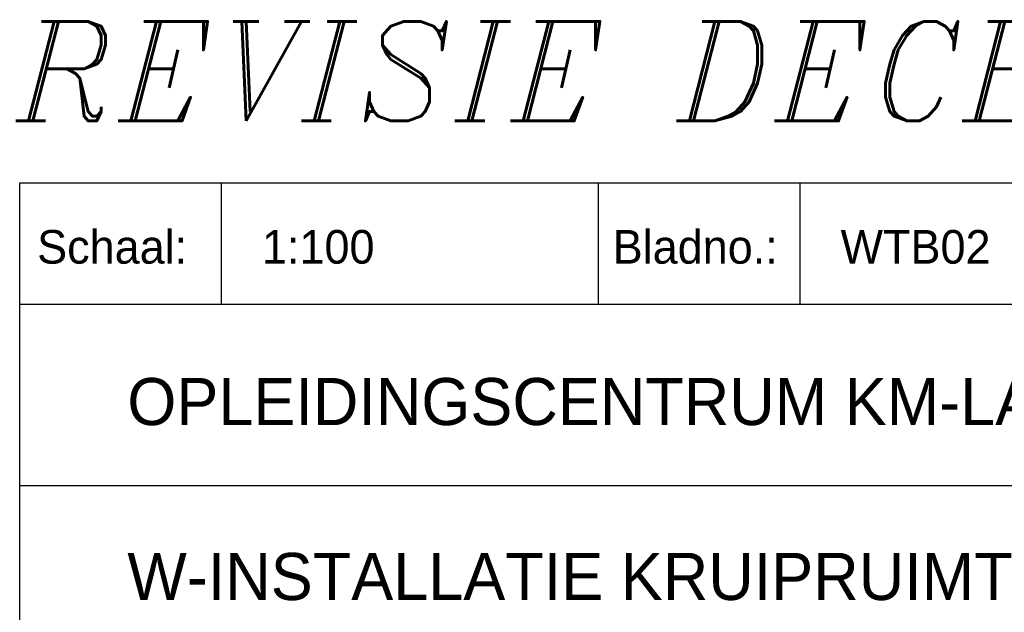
# Model space of a CAD drawing. Extents: x -34830 to 349597, y -3304 to 731056.
# Tile 33 of 48: x 100400 to 107717, y 805 to 5210. Entities that reach past the tile are written whole.
import ezdxf

# ---------------------------------------------------------------- set-up
doc = ezdxf.new("R2010")
doc.units = 0
doc.header["$LTSCALE"] = 100
doc.layers.get('0').update_dxf_attribs({"linetype": 'CONTINUOUS'})
doc.layers.add('BL$4----', color=7, linetype='CONTINUOUS')
doc.layers.add('WL561---', color=4, linetype='CONTINUOUS')
doc.styles.add('BURO-025', font='BUROFONT.shx', dxfattribs={"height": 250})
doc.styles.add('BURO-035', font='BUROFONT.shx', dxfattribs={"height": 350})
doc.styles.add('BURO-050', font='BUROFONT.shx', dxfattribs={"height": 500})
doc.styles.add('ITALICC', font='italicc', dxfattribs={"width": 10, "height": 10})

# ---------------------------------------------------------------- blocks, each defined once
blk = doc.blocks.new('KUIJPERSKLEUR')
at = {"color": 1}
for p, q in [((-185, 10), (-185, 73)), ((-185, 73), (-10, 73)), ((-170, 64), (-170, 73)), ((-142, 64), (-142, 73)), ((-127, 64), (-127, 73)), ((-185, 64), (-10, 64)), ((-185, 50.5), (-55, 50.5))]:
    blk.add_line(p, q, dxfattribs=at)
at = {"color": 1, "style": 'BURO-025'}
for s, p in [('Schaal:', (-183.704, 67)), ('Bladno.:', (-140.935, 67))]:
    blk.add_text(s, height=2.5, dxfattribs=at).set_placement(p)
at = {"color": 150, "style": 'BURO-025'}
for tag, p in [('TKSCHAAL', (-167, 67)), ('TKDATCREAT', (-81, 67)), ('TKBLADNR', (-124, 67)), ('TKDATA', (-30, 67)), ('TKINIT', (-30, 58)), ('PRPRLEID', (-30, 49)), ('PRGRLEID', (-30, 40))]:
    blk.add_attdef(tag, p, '', height=2.5, dxfattribs=at)
at = {"color": 3, "style": 'BURO-035'}
for tag, p in [('PROMSCHR', (-177, 55)), ('TK1OMSCHR', (-177, 42))]:
    blk.add_attdef(tag, p, '', height=3.5, dxfattribs=at)
at = {"color": 1, "style": 'BURO-025'}
blk.add_attdef('TKFILE', (-4, 40), '', height=2.5, rotation=90, dxfattribs=at)
blk.add_attdef('PRNAAM', (-30, 31.5), '', height=2.5, dxfattribs=at)
at = {"color": 4, "style": 'BURO-050'}
blk.add_attdef('TKTEKNR', (-48, 19), '', height=5, dxfattribs=at)

msp = doc.modelspace()

# ---------------------------------------------------------------- block references
at = {"layer": 'BL$4----'}
ref = msp.add_blockref('KUIJPERSKLEUR', (118900, -3303.5), dxfattribs=dict(at, xscale=100, yscale=100, zscale=100))
ref.add_attrib('TKSCHAAL', '1:100', (102200, 3396.5), dxfattribs={"layer": '0', "color": 150, "height": 250, "style": 'BURO-025'})
ref.add_attrib('TKBLADNR', 'WTB02', (106500, 3396.5), dxfattribs={"layer": '0', "color": 150, "height": 250, "style": 'BURO-025'})
ref.add_attrib('PROMSCHR', 'OPLEIDINGSCENTRUM KM-LAAN HELMOND', (101200, 2196.5), dxfattribs={"layer": '0', "color": 3, "height": 350, "style": 'BURO-035'})
ref.add_attrib('TK1OMSCHR', 'W-INSTALLATIE KRUIPRUIMTE DEEL B', (101200, 896.5), dxfattribs={"layer": '0', "color": 3, "height": 350, "style": 'BURO-035'})

# ---------------------------------------------------------------- texts
at = {"layer": 'WL561---', "color": 5, "linetype": 'CONTINUOUS', "style": 'ITALICC'}
msp.add_text('REVISIE DECEMBER 2002', height=739.2, dxfattribs=at).set_placement((100371.2, 4457.4))

doc.saveas('drawing.dxf')
